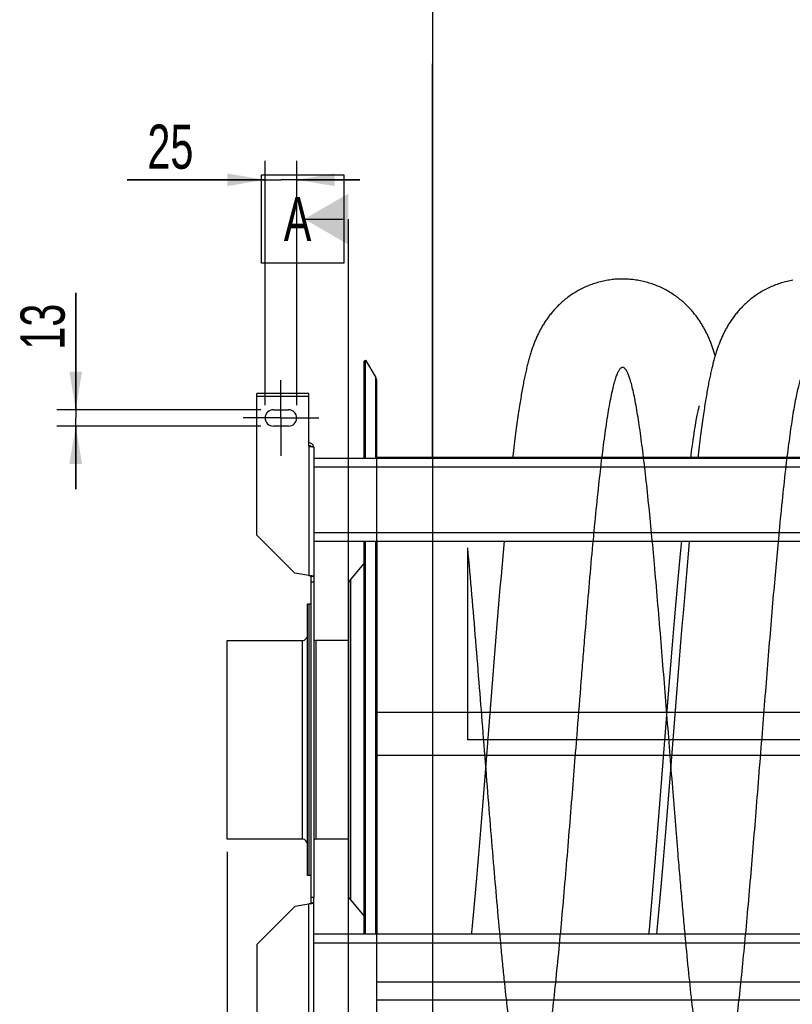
# Model space of a CAD drawing. Extents: x 0 to 420, y -49 to 297.
# Tile 5 of 20: x 120 to 181, y 73 to 151. Entities that reach past the tile are written whole.
import ezdxf

# ---------------------------------------------------------------- set-up
doc = ezdxf.new("R2010")
doc.units = 0
doc.header["$LTSCALE"] = 23.1
doc.linetypes.add('CENTER', pattern=[0.6, 0.375, -0.075, 0.075, -0.075])
doc.layers.get('0').update_dxf_attribs({"linetype": 'CONTINUOUS'})
for name, color, linetype in [('110528_DXF_CONTINUOUS_LINE', 7, 'CONTINUOUS'), ('110528_DXF_DIMENSION', 7, 'CONTINUOUS'), ('110534_DXF_AXIS', 7, 'CONTINUOUS'), ('110534_DXF_CONTINUOUS_LINE', 7, 'CONTINUOUS'), ('110592_DXF_CONTINUOUS_LINE', 7, 'CONTINUOUS'), ('110652_DXF_CONTINUOUS_LINE', 7, 'CONTINUOUS'), ('110802_DXF_CONTINUOUS_LINE', 7, 'CONTINUOUS'), ('112850_DXF_CONTINUOUS_LINE', 7, 'CONTINUOUS'), ('ASE_85_125-10_DXF_DIMENSIO', 7, 'CONTINUOUS'), ('HOSE_125_10_DXF_CONTINUOUS', 7, 'CONTINUOUS')]:
    doc.layers.add(name, color=color, linetype=linetype)
doc.styles.get("Standard").update_dxf_attribs({"font": 'txt', "width": 0.7})
doc.dimstyles.new('DIMSTYLE_1', dxfattribs={"dimtxt": 3.5, "dimasz": 3, "dimexe": 1.5, "dimexo": 1, "dimgap": 0.875, "dimtad": 1, "dimdec": 3, "dimlfac": 10, "dimtxsty": 'STANDARD', "dimblk": '_ARROW_FILLED', "dimblk1": '_ARROW_FILLED', "dimblk2": '_ARROW_FILLED', "dimcen": 0.09, "dimazin": 3, "dimtp": 1.2, "dimtm": 1.2, "dimtfac": 1, "dimtdec": 3, "dimtofl": 0, "dimtmove": 0, "dimatfit": 3, "dimtolj": 1})
doc.dimstyles.new('DIMSTYLE_3', dxfattribs={"dimtxt": 3.5, "dimasz": 3, "dimexe": 1.5, "dimexo": 1, "dimgap": 0.875, "dimtad": 1, "dimdec": 3, "dimlfac": 10, "dimtxsty": 'STANDARD', "dimblk": '_ARROW_FILLED', "dimblk1": '_ARROW_FILLED', "dimblk2": '_ARROW_FILLED', "dimcen": 0.09, "dimazin": 3, "dimtp": 0.2, "dimtm": 0.2, "dimtfac": 1, "dimtdec": 3, "dimtofl": 0, "dimtmove": 0, "dimatfit": 3, "dimtolj": 1})

# ---------------------------------------------------------------- blocks, each defined once
blk = doc.blocks.new('_ARROW_FILLED')
at = {"color": 0, "linetype": 'BYBLOCK'}
blk.add_solid([(0, 0), (-1, 0.167), (-1, -0.167)], dxfattribs=at)
blk = doc.blocks.new('*D1')
at = {"layer": 'ASE_85_125-10_DXF_DIMENSIO', "color": 2, "linetype": 'CONTINUOUS'}
for p, q in [((136.554, 85.126), (136.554, 23.82)), ((241.904, 79.943), (241.904, 23.82)), ((136.554, 25.32), (189.229, 25.32)), ((241.904, 25.32), (189.229, 25.32))]:
    blk.add_line(p, q, dxfattribs=at)
at = {"layer": 'ASE_85_125-10_DXF_DIMENSIO', "color": 2, "linetype": 'CONTINUOUS', "xscale": 3, "yscale": 3, "zscale": 3, "rotation": 180}
blk.add_blockref('_ARROW_FILLED', (136.554, 25.32), dxfattribs=at)
at = {"layer": 'ASE_85_125-10_DXF_DIMENSIO', "color": 2, "linetype": 'CONTINUOUS', "xscale": 3, "yscale": 3, "zscale": 3}
blk.add_blockref('_ARROW_FILLED', (241.904, 25.32), dxfattribs=at)
at = {"layer": 'ASE_85_125-10_DXF_DIMENSIO', "color": 2, "linetype": 'CONTINUOUS', "insert": (189.229, 29.695), "char_height": 3.5, "width": 21.375, "attachment_point": 2}
blk.add_mtext('1053,5', dxfattribs=at)
blk = doc.blocks.new('*D6')
at = {"layer": 'ASE_85_125-10_DXF_DIMENSIO', "color": 2, "linetype": 'CONTINUOUS'}
for p, q in [((139.554, 120.501), (139.554, 139.862)), ((142.054, 120.501), (142.054, 139.862)), ((139.554, 138.362), (128.623, 138.362)), ((128.623, 138.362), (140.804, 138.362)), ((147.054, 138.362), (140.804, 138.362)), ((142.054, 138.362), (147.054, 138.362))]:
    blk.add_line(p, q, dxfattribs=at)
at = {"layer": 'ASE_85_125-10_DXF_DIMENSIO', "color": 2, "linetype": 'CONTINUOUS', "xscale": 3, "yscale": 3, "zscale": 3}
blk.add_blockref('_ARROW_FILLED', (139.554, 138.362), dxfattribs=at)
at = {"layer": 'ASE_85_125-10_DXF_DIMENSIO', "color": 2, "linetype": 'CONTINUOUS', "xscale": 3, "yscale": 3, "zscale": 3, "rotation": 180}
blk.add_blockref('_ARROW_FILLED', (142.054, 138.362), dxfattribs=at)
at = {"layer": 'ASE_85_125-10_DXF_DIMENSIO', "color": 2, "linetype": 'CONTINUOUS', "insert": (133.873, 142.737), "char_height": 3.5, "width": 7.875, "attachment_point": 3}
blk.add_mtext('25', dxfattribs=at)
blk = doc.blocks.new('*D7')
at = {"layer": 'ASE_85_125-10_DXF_DIMENSIO', "color": 2, "linetype": 'CONTINUOUS'}
for p, q in [((124.554, 120.151), (124.554, 129.406)), ((124.554, 129.406), (124.554, 119.501)), ((139.204, 120.151), (123.054, 120.151)), ((124.554, 113.851), (124.554, 119.501)), ((139.204, 118.851), (123.054, 118.851)), ((124.554, 118.851), (124.554, 113.851))]:
    blk.add_line(p, q, dxfattribs=at)
at = {"layer": 'ASE_85_125-10_DXF_DIMENSIO', "color": 2, "linetype": 'CONTINUOUS', "xscale": 3, "yscale": 3, "zscale": 3}
for p, rotation in [((124.554, 120.151), 270), ((124.554, 118.851), 90)]:
    blk.add_blockref('_ARROW_FILLED', p, dxfattribs=dict(at, rotation=rotation))
at = {"layer": 'ASE_85_125-10_DXF_DIMENSIO', "color": 2, "linetype": 'CONTINUOUS', "insert": (120.179, 124.906), "char_height": 3.5, "width": 6.75, "attachment_point": 1, "rotation": 90}
blk.add_mtext('13', dxfattribs=at)

msp = doc.modelspace()

# ---------------------------------------------------------------- linework, layer by layer
at = {"layer": '110528_DXF_CONTINUOUS_LINE', "color": 7, "linetype": 'CONTINUOUS'}
for p, q in [((147.38532, 124.00101), (147.51523, 124.07601)), ((147.51523, 116.3232), (147.51523, 124.07601)), ((147.51523, 124.07601), (148.31426, 122.69204)), ((148.40135, 116.3232), (148.40135, 122.36704)), ((147.51523, 78.60101), (147.51523, 109.73186)), ((148.40135, 109.73186), (148.40135, 78.60101))]:
    msp.add_line(p, q, dxfattribs=at)
at = {"layer": '110528_DXF_CONTINUOUS_LINE', "color": 3, "linetype": 'CONTINUOUS'}
for p, q in [((147.38532, 116.3232), (147.38532, 124.00101)), ((147.38532, 78.60101), (147.38532, 109.73186)), ((146.30567, 106.68225), (147.38532, 107.96893)), ((146.1536, 106.26443), (146.1536, 81.7376)), ((146.30567, 81.31978), (147.38532, 80.0331))]:
    msp.add_line(p, q, dxfattribs=at)
at = {"layer": '110528_DXF_CONTINUOUS_LINE', "color": 9, "linetype": 'CONTINUOUS'}
for p, q in [((148.31426, 116.3232), (148.31426, 122.69204)), ((147.38532, 120.48944), (147.51523, 120.55566)), ((148.31426, 78.60101), (148.31426, 109.73186)), ((146.30567, 106.68225), (146.30567, 81.31978))]:
    msp.add_line(p, q, dxfattribs=at)
at = {"layer": '110528_DXF_CONTINUOUS_LINE', "color": 7, "linetype": 'CONTINUOUS'}
msp.add_arc((147.75135, 122.36704), 0.65, 0, 30, dxfattribs=at)
at = {"layer": '110528_DXF_CONTINUOUS_LINE', "color": 3, "linetype": 'CONTINUOUS'}
for centre, start, end in [((146.8036, 106.26443), 140, 180), ((146.8036, 81.7376), 180, 220)]:
    msp.add_arc(centre, 0.65, start, end, dxfattribs=at)
at = {"layer": '110528_DXF_DIMENSION', "color": 2, "linetype": 'CONTINUOUS'}
for p, q in [((139.2786, 131.75044), (139.2786, 138.75044)), ((139.2786, 138.75044), (145.7786, 138.75044)), ((145.7786, 138.75044), (145.7786, 131.75044)), ((142.6536, 135.25044), (145.7786, 135.25044)), ((146.1536, 52.75159), (146.1536, 135.25044)), ((145.7786, 131.75044), (139.2786, 131.75044))]:
    msp.add_line(p, q, dxfattribs=at)
msp.add_solid([(146.1536, 137.27116), (146.1536, 133.22971), (142.6536, 135.25044)], dxfattribs=at)
at = {"layer": '110534_DXF_AXIS', "color": 7, "linetype": 'CENTER'}
for q in [(140.8036, 122.50102), (137.80359, 119.50101), (140.8036, 116.501), (143.80361, 119.50101)]:
    msp.add_line((140.8036, 119.50101), q, dxfattribs=at)
at = {"layer": '110534_DXF_CONTINUOUS_LINE', "color": 3, "linetype": 'CONTINUOUS'}
for p, q in [((138.9036, 110.20632), (138.9036, 121.42768)), ((143.0036, 121.42767), (138.9036, 121.42767)), ((143.0036, 117.25327), (143.0036, 121.42768)), ((140.2036, 120.15101), (141.4036, 120.15101)), ((141.4036, 118.85101), (140.2036, 118.85101)), ((143.4036, 117.19306), (143.4036, 81.50101)), ((138.9036, 110.20632), (141.9036, 107.20632)), ((143.0036, 107.01236), (141.9036, 107.20632)), ((143.4036, 70.80897), (143.4036, 81.50101)), ((138.9036, 77.79571), (141.9036, 80.79571)), ((143.0036, 80.98967), (141.9036, 80.79571)), ((138.9036, 77.79571), (138.9036, 66.57435))]:
    msp.add_line(p, q, dxfattribs=at)
at = {"layer": '110534_DXF_CONTINUOUS_LINE', "color": 9, "linetype": 'CONTINUOUS'}
for p, q in [((138.9036, 121.22767), (143.0036, 121.22767)), ((143.0036, 117.25327), (143.0036, 107.01236)), ((143.0036, 70.74876), (143.0036, 80.98967))]:
    msp.add_line(p, q, dxfattribs=at)
at = {"layer": '110534_DXF_CONTINUOUS_LINE', "color": 7, "linetype": 'CONTINUOUS'}
for p, q in [((143.2036, 81.50101), (143.2036, 106.93934)), ((143.4036, 106.93934), (143.2036, 106.93934)), ((143.4036, 106.50101), (143.2036, 106.50101)), ((143.2036, 81.06269), (143.2036, 81.50101)), ((143.4036, 81.50101), (143.2036, 81.50101)), ((143.4036, 81.06269), (143.2036, 81.06269))]:
    msp.add_line(p, q, dxfattribs=at)
at = {"layer": '110534_DXF_CONTINUOUS_LINE', "color": 3, "linetype": 'CONTINUOUS'}
for centre, radius, start, end in [((140.2036, 119.50101), 0.65, 90, 270), ((141.4036, 119.50101), 0.65, 270, 90), ((143.01215, 117.13568), 0.39145, 9.3446493, 10.1091505)]:
    msp.add_arc(centre, radius, start, end, dxfattribs=at)
for points, knots in [([(143.39752, 117.20439), (143.38948, 117.24953), (143.35699, 117.33786), (143.26576, 117.44507), (143.14315, 117.51509), (143.04989, 117.53126), (143.0036, 117.53126)], [0, 0, 0, 0, 0.24875061, 0.49833507, 0.74886161, 1, 1, 1, 1]), ([(143.0036, 117.25327), (143.05464, 117.24838), (143.12879, 117.24129), (143.223, 117.23119), (143.28303, 117.22381), (143.33179, 117.21682), (143.36952, 117.20926), (143.39079, 117.20368), (143.4036, 117.19665), (143.4036, 117.19306)], [0, 0, 0, 0, 0.37771184, 0.54853637, 0.69852876, 0.82207755, 0.91471109, 0.97358369, 1, 1, 1, 1]), ([(143.4036, 106.93934), (143.4036, 106.94331), (143.39169, 106.95206), (143.3694, 106.95896), (143.33199, 106.96814), (143.26021, 106.98058), (143.14899, 106.9955), (143.05464, 107.00643), (143.0036, 107.01236)], [0, 0, 0, 0, 0.0290834, 0.08885385, 0.18164624, 0.30490852, 0.62429132, 1, 1, 1, 1]), ([(143.4036, 81.06269), (143.4036, 81.05872), (143.39169, 81.04997), (143.3694, 81.04307), (143.33199, 81.03389), (143.26021, 81.02145), (143.14899, 81.00653), (143.05464, 80.9956), (143.0036, 80.98967)], [0, 0, 0, 0, 0.0290834, 0.08885385, 0.18164624, 0.30490852, 0.62429132, 1, 1, 1, 1])]:
    msp.add_open_spline(points, degree=3, knots=knots, dxfattribs=at)
at = {"layer": '110534_DXF_CONTINUOUS_LINE', "color": 7, "linetype": 'CONTINUOUS'}
for points, knots in [([(143.0036, 117.33349), (143.03778, 117.33349), (143.10717, 117.31562), (143.15842, 117.26543), (143.17585, 117.23622)], [0, 0, 0, 0, 0.50119096, 1, 1, 1, 1]), ([(143.2036, 106.93934), (143.2036, 106.94726), (143.18059, 106.96434), (143.13958, 106.978), (143.07628, 106.99571), (143.02915, 107.00642), (143.0036, 107.01236)], [0, 0, 0, 0, 0.1095964, 0.32647794, 0.63723776, 1, 1, 1, 1]), ([(143.2036, 81.06269), (143.2036, 81.05477), (143.18059, 81.03769), (143.13958, 81.02403), (143.07628, 81.00632), (143.02915, 80.99561), (143.0036, 80.98967)], [0, 0, 0, 0, 0.1095964, 0.32647794, 0.63723776, 1, 1, 1, 1])]:
    msp.add_open_spline(points, degree=3, knots=knots, dxfattribs=at)
at = {"layer": '110592_DXF_CONTINUOUS_LINE', "color": 7, "linetype": 'CONTINUOUS'}
for p, q in [((159.15772, 116.36601), (148.40135, 116.36601)), ((173.82439, 116.36601), (173.26101, 116.36601))]:
    msp.add_line(p, q, dxfattribs=at)
at = {"layer": '110652_DXF_CONTINUOUS_LINE', "color": 9, "linetype": 'CONTINUOUS'}
for p, q in [((148.40135, 71.50101), (148.40135, 96.1832)), ((148.40135, 96.1832), (210.70135, 96.1832)), ((148.40135, 74.83009), (210.70135, 74.83009))]:
    msp.add_line(p, q, dxfattribs=at)
at = {"layer": '110652_DXF_CONTINUOUS_LINE', "color": 3, "linetype": 'CONTINUOUS'}
for p, q in [((148.40135, 96.1832), (157.34902, 96.1832)), ((171.39303, 96.1832), (172.0157, 96.1832))]:
    msp.add_line(p, q, dxfattribs=at)
at = {"layer": '110802_DXF_CONTINUOUS_LINE', "color": 7, "linetype": 'CONTINUOUS'}
for p, q in [((143.4036, 116.3232), (235.6036, 116.3232)), ((143.4036, 109.73287), (235.6036, 109.73287)), ((143.4036, 109.73186), (235.6036, 109.73186)), ((235.6036, 78.60101), (143.4036, 78.60101))]:
    msp.add_line(p, q, dxfattribs=at)
at = {"layer": '110802_DXF_CONTINUOUS_LINE', "color": 9, "linetype": 'CONTINUOUS'}
for p, q in [((143.4036, 115.62332), (235.6036, 115.62332)), ((143.4036, 110.43299), (235.6036, 110.43299)), ((235.6036, 77.90101), (143.4036, 77.90101))]:
    msp.add_line(p, q, dxfattribs=at)
at = {"layer": '112850_DXF_CONTINUOUS_LINE', "color": 7, "linetype": 'CONTINUOUS'}
for p, q in [((142.9036, 83.25101), (142.9036, 104.75101)), ((143.0536, 104.75101), (142.9036, 104.75101)), ((143.2036, 104.75101), (143.0536, 104.75101)), ((143.0536, 83.25104), (143.0536, 104.75099)), ((143.0536, 83.25104), (143.0536, 104.75099)), ((136.5536, 86.12601), (136.5536, 101.87601)), ((136.5536, 101.87601), (142.5036, 101.87601)), ((146.1536, 101.87601), (143.6036, 101.87601)), ((142.5036, 86.12601), (136.5536, 86.12601)), ((146.1536, 86.12601), (143.6036, 86.12601)), ((143.0536, 83.25101), (142.9036, 83.25101)), ((143.2036, 83.25101), (143.0536, 83.25101))]:
    msp.add_line(p, q, dxfattribs=at)
at = {"layer": '112850_DXF_CONTINUOUS_LINE', "color": 9, "linetype": 'CONTINUOUS'}
for p, q in [((142.5036, 86.12601), (142.5036, 101.87601)), ((143.6036, 86.12601), (143.6036, 101.87601))]:
    msp.add_line(p, q, dxfattribs=at)
at = {"layer": '112850_DXF_CONTINUOUS_LINE', "color": 7, "linetype": 'CONTINUOUS'}
for centre, start, end in [((142.5036, 102.27601), 270, 360), ((143.6036, 102.27601), 240, 270), ((142.5036, 85.72601), 0, 90), ((143.6036, 85.72601), 90, 120)]:
    msp.add_arc(centre, 0.4, start, end, dxfattribs=at)
at = {"layer": 'HOSE_125_10_DXF_CONTINUOUS', "color": 4, "linetype": 'CONTINUOUS'}
for p, q in [((152.80135, 187.49508), (152.80135, -48.86653)), ((152.80135, 116.36601), (152.80135, 147.55473))]:
    msp.add_line(p, q, dxfattribs=at)
at = {"layer": 'HOSE_125_10_DXF_CONTINUOUS', "color": 7, "linetype": 'CONTINUOUS'}
for p, q in [((173.86064, 120.10383), (173.87737, 120.17625)), ((173.87737, 120.17625), (173.8925, 120.2396)), ((173.8925, 120.2396), (173.906, 120.29424)), ((173.906, 120.29424), (173.91781, 120.34045)), ((173.9463, 120.44396), (173.94824, 120.45037)), ((173.69777, 119.29132), (173.72623, 119.44595)), ((173.72623, 119.44595), (173.75284, 119.58599)), ((173.75284, 119.58599), (173.77765, 119.71244)), ((173.77765, 119.71244), (173.80081, 119.82669)), ((173.80081, 119.82669), (173.82235, 119.92957)), ((173.82235, 119.92957), (173.84229, 120.02177)), ((173.84229, 120.02177), (173.86064, 120.10383)), ((173.56722, 118.5214), (173.60214, 118.73673)), ((173.60214, 118.73673), (173.63559, 118.93664)), ((173.63559, 118.93664), (173.66751, 119.12152)), ((173.66751, 119.12152), (173.69777, 119.29132)), ((173.41281, 117.49246), (173.45362, 117.77626)), ((173.45362, 117.77626), (173.49295, 118.04181)), ((173.49295, 118.04181), (173.53082, 118.28996)), ((173.53082, 118.28996), (173.56722, 118.5214)), ((173.3267, 116.86697), (173.37048, 117.18946)), ((173.37048, 117.18946), (173.41281, 117.49246)), ((173.25551, 116.3232), (173.28165, 116.52572)), ((173.28165, 116.52572), (173.3267, 116.86697)), ((173.11081, 109.33014), (173.05583, 108.72373)), ((173.14765, 109.73186), (173.11081, 109.33014)), ((158.40026, 108.84664), (158.31781, 107.92508)), ((172.36994, 107.87915), (172.42121, 108.43972)), ((172.42121, 108.43972), (172.47232, 108.99112)), ((173.05583, 108.72373), (173.00099, 108.11103)), ((158.31781, 107.92508), (158.23556, 106.98944)), ((172.31847, 107.30937), (172.36994, 107.87915)), ((173.00099, 108.11103), (172.91893, 107.18067)), ((158.23556, 106.98944), (158.1536, 106.04183)), ((172.26684, 106.73086), (172.31847, 107.30937)), ((172.91893, 107.18067), (172.83708, 106.23749)), ((172.16318, 105.54954), (172.21508, 106.14405)), ((172.21508, 106.14405), (172.26684, 106.73086)), ((172.83708, 106.23749), (172.75545, 105.28261)), ((158.1536, 106.04183), (158.07195, 105.08401)), ((172.1112, 104.94803), (172.16318, 105.54954)), ((158.07195, 105.08401), (157.99059, 104.11687)), ((172.05916, 104.33999), (172.1112, 104.94803)), ((172.75545, 105.28261), (172.67403, 104.31732)), ((157.99059, 104.11687), (157.88242, 102.81359)), ((171.981, 103.41658), (172.05916, 104.33999)), ((172.67403, 104.31732), (172.56579, 103.01601)), ((171.90271, 102.48029), (171.981, 103.41658)), ((172.56579, 103.01601), (172.43092, 101.36963)), ((157.88242, 102.81359), (157.74756, 101.16428)), ((171.82426, 101.53186), (171.90271, 102.48029)), ((171.74565, 100.57219), (171.82426, 101.53186)), ((157.74756, 101.16428), (157.58617, 99.16222)), ((172.43092, 101.36963), (172.26957, 99.37093)), ((171.66688, 99.60239), (171.74565, 100.57219)), ((157.58617, 99.16222), (157.0514, 92.4246)), ((171.58796, 98.62365), (171.66688, 99.60239)), ((172.26957, 99.37093), (171.70861, 92.30702)), ((171.4825, 97.30682), (171.58796, 98.62365)), ((171.35034, 95.6456), (171.4825, 97.30682)), ((170.97841, 90.95027), (171.35034, 95.6456)), ((157.0514, 92.4246), (156.97165, 91.42085)), ((171.70861, 92.30702), (171.60242, 90.9715)), ((156.97165, 91.42085), (156.86554, 90.09116)), ((170.89842, 89.9447), (170.97841, 90.95027)), ((171.60242, 90.9715), (171.54945, 90.30761)), ((156.86554, 90.09116), (156.75968, 88.77375)), ((170.81833, 88.94196), (170.89842, 89.9447)), ((171.54945, 90.30761), (171.44371, 88.98912)), ((170.65782, 86.94935), (170.81833, 88.94196)), ((171.44371, 88.98912), (171.3645, 88.00945)), ((156.75968, 88.77375), (156.68043, 87.79536)), ((156.68043, 87.79536), (156.60133, 86.82651)), ((171.3645, 88.00945), (171.28537, 87.03869)), ((156.60133, 86.82651), (156.52237, 85.86834)), ((170.52361, 85.30643), (170.65782, 86.94935)), ((171.28537, 87.03869), (171.20639, 86.07808)), ((156.52237, 85.86834), (156.44357, 84.92193)), ((171.20639, 86.07808), (171.12754, 85.1289)), ((170.41589, 84.00668), (170.52361, 85.30643)), ((171.12754, 85.1289), (171.04886, 84.19247)), ((156.44357, 84.92193), (156.36491, 83.98839)), ((156.36491, 83.98839), (156.31255, 83.37366)), ((170.30781, 82.72259), (170.41589, 84.00668)), ((170.9965, 83.57599), (170.94424, 82.96624)), ((171.04886, 84.19247), (170.9965, 83.57599)), ((156.26026, 82.76547), (156.20805, 82.16422)), ((156.31255, 83.37366), (156.26026, 82.76547)), ((170.22649, 81.77138), (170.30781, 82.72259)), ((170.94424, 82.96624), (170.8921, 82.36371)), ((156.20805, 82.16422), (156.15595, 81.57042)), ((170.8921, 82.36371), (170.84008, 81.7688)), ((156.15595, 81.57042), (156.10398, 80.9847)), ((170.14495, 80.83153), (170.22649, 81.77138)), ((170.7882, 81.18184), (170.73646, 80.60309)), ((170.84008, 81.7688), (170.7882, 81.18184)), ((156.05216, 80.4075), (156.00052, 79.83933)), ((156.10398, 80.9847), (156.05216, 80.4075)), ((170.06316, 79.90407), (170.14495, 80.83153)), ((170.73646, 80.60309), (170.68482, 80.03256)), ((156.00052, 79.83933), (155.94907, 79.28037)), ((169.98111, 78.99002), (170.06316, 79.90407)), ((170.68482, 80.03256), (170.6333, 79.47042)), ((169.94569, 78.60101), (169.98111, 78.99002)), ((170.58188, 78.91678), (170.55221, 78.60101)), ((170.6333, 79.47042), (170.58188, 78.91678))]:
    msp.add_line(p, q, dxfattribs=at)
at = {"layer": 'HOSE_125_10_DXF_CONTINUOUS', "color": 9, "linetype": 'CONTINUOUS'}
for p, q in [((148.40135, 71.50101), (148.40135, 116.36601)), ((230.40135, 116.36601), (148.40135, 116.36601)), ((155.60135, 94.00101), (155.60135, 109.20024)), ((148.40135, 96.1832), (210.70135, 96.1832)), ((217.20135, 94.00101), (155.60135, 94.00101)), ((148.40135, 92.78157), (230.40135, 92.78157)), ((148.40135, 74.83009), (210.70135, 74.83009)), ((148.40135, 73.39485), (230.40135, 73.39485))]:
    msp.add_line(p, q, dxfattribs=at)
at = {"layer": 'HOSE_125_10_DXF_CONTINUOUS', "color": 7, "linetype": 'CONTINUOUS'}
for points in [[(167.86498, 130.50093), (167.76176, 130.50018), (167.64209, 130.49747), (167.52247, 130.49276), (167.40295, 130.48605), (167.28355, 130.47736), (167.16433, 130.46668), (167.04533, 130.45402), (166.92657, 130.43938), (166.80812, 130.42277), (166.69, 130.40421), (166.57224, 130.38369), (166.45489, 130.36122), (166.338, 130.33683), (166.22159, 130.31051), (166.10572, 130.28229), (165.99042, 130.25218), (165.87571, 130.22019), (165.76166, 130.18634), (165.64829, 130.15065), (165.53563, 130.11314), (165.42375, 130.07382), (165.31265, 130.03273), (165.20239, 129.98988), (165.09305, 129.94531), (164.98464, 129.89905), (164.8772, 129.85112), (164.77082, 129.80158), (164.66551, 129.75046), (164.56129, 129.69777), (164.45827, 129.64359), (164.35643, 129.58794), (164.25582, 129.53086), (164.15651, 129.47242), (164.05853, 129.41267), (163.96188, 129.35162), (163.86666, 129.28938), (163.77288, 129.22599), (163.68055, 129.16148), (163.58974, 129.09594), (163.50046, 129.02942), (163.4127, 128.96195), (163.32653, 128.89364), (163.24195, 128.82451), (163.15895, 128.75462), (163.07759, 128.68407), (162.99787, 128.61288), (162.91977, 128.54112), (162.84333, 128.46887), (162.76857, 128.39619), (162.69543, 128.3231), (162.62395, 128.24969), (162.55411, 128.176), (162.48589, 128.10207), (162.41922, 128.02788), (162.35409, 127.95348), (162.29046, 127.8789), (162.22831, 127.80413), (162.16757, 127.72918), (162.10825, 127.65409), (162.05039, 127.57898), (161.99395, 127.50386), (161.93891, 127.42877), (161.88534, 127.35387), (161.83325, 127.27923), (161.78257, 127.20484), (161.73331, 127.13077), (161.68548, 127.05715), (161.639, 126.98388), (161.59367, 126.91077), (161.54949, 126.83782), (161.50641, 126.76505), (161.46426, 126.6922), (161.42301, 126.61924), (161.38264, 126.5462), (161.34302, 126.47286), (161.3041, 126.39915), (161.2659, 126.32513), (161.22835, 126.25068), (161.19139, 126.1757), (161.15505, 126.10027), (161.11938, 126.02451), (161.08438, 125.9484), (161.05, 125.87194), (161.01633, 125.79527), (160.98334, 125.71843), (160.951, 125.64134), (160.91929, 125.564), (160.88821, 125.48648), (160.85771, 125.40865), (160.82765, 125.3302), (160.79802, 125.25109), (160.7688, 125.17128), (160.73986, 125.09047), (160.71117, 125.00849), (160.68275, 124.92541), (160.65457, 124.84114), (160.62658, 124.7555), (160.59881, 124.66857), (160.57137, 124.58068), (160.54425, 124.49185), (160.51743, 124.40195), (160.49092, 124.31113), (160.46474, 124.21938), (160.43884, 124.12661), (160.41321, 124.03276), (160.38782, 123.93778), (160.36267, 123.84163), (160.33774, 123.74429), (160.31303, 123.64573), (160.28851, 123.54588), (160.26418, 123.44471), (160.24002, 123.34219), (160.21602, 123.23826), (160.19215, 123.13284), (160.1684, 123.02586), (160.14477, 122.9173), (160.12124, 122.80713), (160.09783, 122.69535), (160.0745, 122.58187), (160.05123, 122.46656), (160.02802, 122.34942), (160.00485, 122.23035), (159.98167, 122.10909), (159.95846, 121.98554), (159.93524, 121.8597), (159.91196, 121.73139), (159.88863, 121.60054), (159.86525, 121.46712), (159.84178, 121.33095), (159.81823, 121.19203), (159.79458, 121.05026), (159.7708, 120.90533), (159.74687, 120.75717), (159.72281, 120.60573), (159.69856, 120.45073), (159.67414, 120.2921), (159.64953, 120.12976), (159.6247, 119.96343), (159.59965, 119.79302), (159.57438, 119.61845), (159.54884, 119.43938), (159.52303, 119.25563), (159.49695, 119.06718), (159.4706, 118.87397), (159.44399, 118.67586), (159.4171, 118.4728), (159.38995, 118.26482), (159.36253, 118.05182), (159.33486, 117.83374), (159.30696, 117.61076), (159.27883, 117.38278), (159.25046, 117.14974), (159.22189, 116.91193), (159.1931, 116.66907), (159.15278, 116.3232)], [(175.19815, 124.44933), (175.17557, 124.52433), (175.15019, 124.60688), (175.12446, 124.6888), (175.09836, 124.77014), (175.07189, 124.85086), (175.04503, 124.93101), (175.01777, 125.01061), (174.99008, 125.08972), (174.96195, 125.16831), (174.93336, 125.24646), (174.90424, 125.32432), (174.87456, 125.40192), (174.84431, 125.47928), (174.8134, 125.55654), (174.78181, 125.63374), (174.74951, 125.71088), (174.71648, 125.78801), (174.68264, 125.86519), (174.64801, 125.94239), (174.61262, 126.01944), (174.57645, 126.09638), (174.53947, 126.17321), (174.50181, 126.24966), (174.46343, 126.32576), (174.42431, 126.40151), (174.38461, 126.47662), (174.34437, 126.55102), (174.30352, 126.62482), (174.26205, 126.69804), (174.22006, 126.77051), (174.17742, 126.84243), (174.13382, 126.91433), (174.08925, 126.98617), (174.04367, 127.05799), (173.99665, 127.13038), (173.94803, 127.20351), (173.89789, 127.27715), (173.84615, 127.35136), (173.79266, 127.42622), (173.73748, 127.50158), (173.68081, 127.57706), (173.62264, 127.65262), (173.56293, 127.72824), (173.50187, 127.80362), (173.43954, 127.87862), (173.37583, 127.95332), (173.31068, 128.02775), (173.24409, 128.10186), (173.17603, 128.17564), (173.10636, 128.24917), (173.03504, 128.32245), (172.96207, 128.39539), (172.88747, 128.46794), (172.8112, 128.54007), (172.73326, 128.61173), (172.65369, 128.68281), (172.57249, 128.75328), (172.48964, 128.82309), (172.40521, 128.89215), (172.31917, 128.96041), (172.23154, 129.02784), (172.14238, 129.09432), (172.05168, 129.15984), (171.95945, 129.22434), (171.86577, 129.28772), (171.77064, 129.34997), (171.67408, 129.41102), (171.57616, 129.4708), (171.4769, 129.52927), (171.37632, 129.5864), (171.27449, 129.6421), (171.17145, 129.69635), (171.06721, 129.74911), (170.96185, 129.80031), (170.85542, 129.84993), (170.74792, 129.89794), (170.63945, 129.94428), (170.53003, 129.98892), (170.41968, 130.03185), (170.3085, 130.07302), (170.19653, 130.11241), (170.08377, 130.14999), (169.97031, 130.18575), (169.85619, 130.21965), (169.74142, 130.25169), (169.62607, 130.28185), (169.51015, 130.31011), (169.39371, 130.33646), (169.27679, 130.36089), (169.15943, 130.38339), (169.04165, 130.40394), (168.92351, 130.42254), (168.80504, 130.43917), (168.68627, 130.45384), (168.56724, 130.46653), (168.448, 130.47724), (168.32858, 130.48596), (168.20901, 130.49269), (168.08935, 130.49742), (167.96962, 130.50017), (167.86498, 130.50093)], [(181.3579, 130.40433), (181.24028, 130.38386), (181.12306, 130.36145), (181.00629, 130.33711), (180.88999, 130.31085), (180.77422, 130.28269), (180.65901, 130.25264), (180.54439, 130.22071), (180.43042, 130.18693), (180.31713, 130.15131), (180.20454, 130.11386), (180.09274, 130.07462), (179.98173, 130.03361), (179.87156, 129.99084), (179.76229, 129.94636), (179.65395, 129.90019), (179.54657, 129.85234), (179.44023, 129.80288), (179.33495, 129.75182), (179.23074, 129.6992), (179.1277, 129.64508), (179.02584, 129.58948), (178.92518, 129.53243), (178.82582, 129.47403), (178.72776, 129.41429), (178.63103, 129.35325), (178.53574, 129.29102), (178.4419, 129.22764), (178.34951, 129.16315), (178.25867, 129.09765), (178.16939, 129.03119), (178.08165, 128.9638), (177.99553, 128.89558), (177.91101, 128.82657), (177.82809, 128.75681), (177.74681, 128.68638), (177.66717, 128.61535), (177.58915, 128.54373), (177.51278, 128.47162), (177.43807, 128.39907), (177.36497, 128.32611), (177.29351, 128.2528), (177.22365, 128.17917), (177.15538, 128.10528), (177.0887, 128.03116), (177.02358, 127.95686), (176.95999, 127.8824), (176.89793, 127.80784), (176.83738, 127.73321), (176.7783, 127.65854), (176.72067, 127.58385), (176.66447, 127.50917), (176.60966, 127.43453), (176.55621, 127.35993), (176.5041, 127.2854), (176.45329, 127.21097), (176.40377, 127.13665), (176.35551, 127.06248), (176.30847, 126.98846), (176.26264, 126.91461), (176.218, 126.84098), (176.1745, 126.76755), (176.13206, 126.69423), (176.09066, 126.62104), (176.05026, 126.54798), (176.01077, 126.47492), (175.97217, 126.40186), (175.93444, 126.32882), (175.8975, 126.25567), (175.86133, 126.18241), (175.8259, 126.10904), (175.79116, 126.03544), (175.75708, 125.96162), (175.72364, 125.88754), (175.69076, 125.81306), (175.65841, 125.73814), (175.6266, 125.66278), (175.59525, 125.58681), (175.56433, 125.51021), (175.53384, 125.43295), (175.50373, 125.35493), (175.47397, 125.27605), (175.44457, 125.19632), (175.41554, 125.1158), (175.38684, 125.0344), (175.35848, 124.95211), (175.3305, 124.86907), (175.30289, 124.78525), (175.27562, 124.70059), (175.24872, 124.61519), (175.22217, 124.52902), (175.19595, 124.44203), (175.17008, 124.35426), (175.14452, 124.26568), (175.11926, 124.17624), (175.0943, 124.08594), (175.06962, 123.99473), (175.0452, 123.90259), (175.02104, 123.80954), (174.99714, 123.71557), (174.97348, 123.62063), (174.95004, 123.52469), (174.92683, 123.4278), (174.90382, 123.32986), (174.88094, 123.23062), (174.85819, 123.13001), (174.83556, 123.02805), (174.81302, 122.92455), (174.79054, 122.81946), (174.76813, 122.71277), (174.74577, 122.60435), (174.72345, 122.49419), (174.70116, 122.38222), (174.67886, 122.26825), (174.65655, 122.15225), (174.63422, 122.03416), (174.61185, 121.9138), (174.58941, 121.7911), (174.56693, 121.66604), (174.54437, 121.53851), (174.52174, 121.40848), (174.49904, 121.27589), (174.47624, 121.14059), (174.45334, 121.00253), (174.43034, 120.86166), (174.40722, 120.71783), (174.38397, 120.57095), (174.36059, 120.42099), (174.33708, 120.26785), (174.31344, 120.11158), (174.28966, 119.95201), (174.26568, 119.78874), (174.2415, 119.62169), (174.21712, 119.45081), (174.19249, 119.27564), (174.1676, 119.09614), (174.14246, 118.91219), (174.117, 118.72329), (174.09121, 118.52927), (174.0651, 118.33011), (174.03864, 118.12547), (174.01179, 117.91495), (173.98459, 117.69874), (173.95713, 117.47743), (173.9294, 117.2509), (173.90139, 117.01912), (173.87321, 116.78285), (173.81941, 116.3232)], [(173.91781, 120.34045), (173.92784, 120.37833), (173.93214, 120.39419), (173.93597, 120.40803), (173.9393, 120.41989), (173.94214, 120.42981), (173.94448, 120.43782), (173.9463, 120.44396)], [(158.48098, 109.73186), (158.45532, 109.4524), (158.40026, 108.84664)], [(172.47232, 108.99112), (172.52329, 109.53326), (172.54216, 109.73186)], [(155.94907, 79.28037), (155.89777, 78.73074), (155.88553, 78.60101)]]:
    msp.add_lwpolyline(points, dxfattribs=at)
at = {"layer": 'HOSE_125_10_DXF_CONTINUOUS', "color": 9, "linetype": 'CONTINUOUS'}
msp.add_open_spline([(217.20135, 74.6522), (217.07327, 75.87405), (216.81116, 78.56049), (216.43461, 82.81898), (216.03745, 87.62425), (215.64097, 92.61178), (215.30183, 96.90929), (215.02987, 100.30037), (214.81859, 102.88327), (214.60736, 105.39284), (214.39078, 107.87053), (214.16866, 110.28815), (213.9505, 112.51441), (213.74329, 114.47724), (213.54418, 116.21801), (213.3403, 117.83343), (213.15977, 119.09932), (213.01345, 120.00994), (212.90783, 120.61387), (212.80232, 121.16291), (212.6945, 121.66726), (212.58413, 122.12255), (212.47059, 122.52438), (212.35746, 122.85773), (212.24687, 123.11753), (212.1511, 123.28644), (212.07558, 123.38334), (212.02251, 123.43621), (211.96896, 123.4742), (211.91457, 123.49694), (211.85938, 123.50362), (211.80258, 123.49344), (211.74499, 123.46515), (211.68716, 123.41848), (211.62981, 123.35445), (211.54792, 123.23765), (211.44865, 123.0445), (211.33581, 122.75811), (211.22259, 122.40264), (211.10894, 121.97884), (210.99501, 121.48748), (210.87716, 120.91143), (210.75618, 120.24816), (210.5835, 119.19828), (210.39249, 117.85845), (210.18374, 116.20173), (209.98317, 114.45051), (209.77724, 112.49456), (209.56633, 110.34088), (209.35531, 108.05232), (209.05585, 104.64162), (208.69137, 100.22258), (208.25131, 94.67772), (207.88451, 90.03045), (207.57746, 86.23637), (207.3428, 83.41321), (207.10213, 80.62808), (206.866, 78.03811), (206.6417, 75.73152), (206.4259, 73.66442), (206.20486, 71.72689), (206.00967, 70.19598), (205.85162, 69.08417), (205.73715, 68.33905), (205.62279, 67.65606), (205.50588, 67.02242), (205.38614, 66.44351), (205.26296, 65.92471), (205.1402, 65.48528), (205.02023, 65.13277), (204.91705, 64.89449), (204.83583, 64.74851), (204.77867, 64.6634), (204.72139, 64.59569), (204.66369, 64.54534), (204.60507, 64.51257), (204.54358, 64.49794), (204.47951, 64.50465), (204.41527, 64.53412), (204.35252, 64.58438), (204.29044, 64.65492), (204.22858, 64.74578), (204.14022, 64.90501), (204.03299, 65.15809), (203.91071, 65.52493), (203.78792, 65.97223), (203.6647, 66.49881), (203.53713, 67.12342), (203.40618, 67.84888), (203.27217, 68.67727), (203.13799, 69.59005), (202.98079, 70.75392), (202.80395, 72.19253), (202.60332, 73.98021), (202.39738, 75.97031), (202.18643, 78.15534), (201.97538, 80.47117), (201.75801, 82.97006), (201.53489, 85.63537), (201.23963, 89.26587), (200.94791, 92.9505), (200.65502, 96.6532), (200.42626, 99.51992), (200.19752, 102.33317), (199.96291, 105.13696), (199.72229, 107.89637), (199.48615, 110.45623), (199.26184, 112.72955), (199.04612, 114.75994), (198.8252, 116.65596), (198.62989, 118.14908), (198.47164, 119.22889), (198.3572, 119.94888), (198.24289, 120.60606), (198.12605, 121.21252), (198.00644, 121.76293), (197.88339, 122.25197), (197.76082, 122.66125), (197.64105, 122.98413), (197.5376, 123.19783), (197.45593, 123.32422), (197.39867, 123.39512), (197.34108, 123.44867), (197.28267, 123.48473), (197.22302, 123.50251), (197.13558, 123.50001), (197.04895, 123.44748), (196.97261, 123.36656), (196.91052, 123.28061), (196.84876, 123.17439), (196.76081, 122.99408), (196.65374, 122.7154), (196.53123, 122.31824), (196.40828, 121.84096), (196.28495, 121.28485), (196.15733, 120.63052), (196.02633, 119.8753), (195.89226, 119.01725), (195.75804, 118.07583), (195.59471, 116.8333), (195.40647, 115.25819), (195.18927, 113.26324), (194.96632, 111.04055), (194.73794, 108.6014), (194.50943, 106.02083), (194.18647, 102.21059), (193.79371, 97.32909), (193.39848, 92.31097), (193.08019, 88.32238), (192.83264, 85.28396), (192.58516, 82.34463), (192.33162, 79.46696), (192.07178, 76.69496), (191.81625, 74.18427), (191.57336, 72.02174), (191.37549, 70.44053), (191.21154, 69.26425), (191.08761, 68.44496), (190.96381, 67.69826), (190.84019, 67.02631), (190.71672, 66.43102), (190.59355, 65.91393), (190.47077, 65.47638), (190.36256, 65.15954), (190.272, 64.94471), (190.20507, 64.80999), (190.13817, 64.69926), (190.07113, 64.61237), (190.00349, 64.54915), (189.93421, 64.50985), (189.86257, 64.4966), (189.79311, 64.51095), (189.72798, 64.54818), (189.66551, 64.60508), (189.60355, 64.68229), (189.54172, 64.77987), (189.47988, 64.89791), (189.39226, 65.09423), (189.28078, 65.40504), (189.15071, 65.85562), (189.01758, 66.40811), (188.88403, 67.0523), (188.75019, 67.78631), (188.6162, 68.60782), (188.42961, 69.86877), (188.25035, 71.2535), (188.0733, 72.75831), (187.92928, 74.06145), (187.78139, 75.47869), (187.6142, 77.16696), (187.4327, 79.0991), (187.15587, 82.19365), (186.80693, 86.35374), (186.37772, 91.71968), (186.01745, 96.29438), (185.72273, 99.97615), (185.50583, 102.63558), (185.28329, 105.28724), (185.05475, 107.90251), (184.82633, 110.38312), (184.59257, 112.76172), (184.35315, 115.00362), (184.11721, 116.99002), (183.92243, 118.43843), (183.77654, 119.41201), (183.6683, 120.08088), (183.55732, 120.70856), (183.44313, 121.29046), (183.32914, 121.8064), (183.2154, 122.25512), (183.10198, 122.63571), (182.98895, 122.94742), (182.88992, 123.16199), (182.80846, 123.29654), (182.75003, 123.37498), (182.68978, 123.43668), (182.62661, 123.48004), (182.56175, 123.50211), (182.49588, 123.50112), (182.43117, 123.4772), (182.36812, 123.43217), (182.3059, 123.36679), (182.22106, 123.24909), (182.12066, 123.0564), (182.00787, 122.77322), (181.89462, 122.42104), (181.77708, 121.98607), (181.65641, 121.46491), (181.53292, 120.85503), (181.40923, 120.16894), (181.28538, 119.40848), (181.16146, 118.57574), (180.99017, 117.32873), (180.77063, 115.5423), (180.50988, 113.15369), (180.26396, 110.67143), (180.03572, 108.20506), (179.81835, 105.73668), (179.59523, 103.09628), (179.36651, 100.3026), (179.13776, 97.44789), (178.9026, 94.47935), (178.66129, 91.42717), (178.41983, 88.40134), (178.18456, 85.51159), (177.94996, 82.71339), (177.70936, 79.96133), (177.46224, 77.29158), (177.21537, 74.81172), (176.96322, 72.49761), (176.74218, 70.68917), (176.55619, 69.3407), (176.42781, 68.48792), (176.30589, 67.7503), (176.19161, 67.12189), (176.07749, 66.55853), (175.96102, 66.05053), (175.84201, 65.60295), (175.71955, 65.22101), (175.61243, 64.95506), (175.52433, 64.78514), (175.46251, 64.68653), (175.40054, 64.60837), (175.33811, 64.55055), (175.27451, 64.51324), (175.20917, 64.49771), (175.14344, 64.50551), (175.07926, 64.53577), (175.01653, 64.5868), (174.95227, 64.6607), (174.88668, 64.75932), (174.8198, 64.88387), (174.75285, 65.03244), (174.65811, 65.27651), (174.54234, 65.64262), (174.4136, 66.1377), (174.28762, 66.70433), (174.16407, 67.33629), (174.04034, 68.04397), (173.91255, 68.85015), (173.78137, 69.75668), (173.5957, 71.15089), (173.36673, 73.07879), (173.1001, 75.59591), (172.87981, 77.87351), (172.69997, 79.83451), (172.55594, 81.45775), (172.40804, 83.17432), (172.23569, 85.22666), (172.04364, 87.57164), (171.74868, 91.24674), (171.37677, 95.96717), (170.99083, 100.80356), (170.67005, 104.66227), (170.42854, 107.45067), (170.19325, 110.02768), (169.95942, 112.43191), (169.71994, 114.70361), (169.47389, 116.80776), (169.26205, 118.40223), (169.09004, 119.54188), (168.96332, 120.30762), (168.83352, 121.01174), (168.70001, 121.64771), (168.5669, 122.19177), (168.43925, 122.62641), (168.31766, 122.95887), (168.21857, 123.17099), (168.13706, 123.30351), (168.07986, 123.37886), (168.02238, 123.43682), (167.96294, 123.47826), (167.90017, 123.50134), (167.83429, 123.50212), (167.76945, 123.47983), (167.70631, 123.43631), (167.64407, 123.37247), (167.58217, 123.28832), (167.52033, 123.18374), (167.43236, 123.00562), (167.32532, 122.72957), (167.20281, 122.33562), (167.07985, 121.86156), (166.95239, 121.29001), (166.82155, 120.61778), (166.68764, 119.84252), (166.55354, 118.98117), (166.37548, 117.7278), (166.16103, 116.02618), (165.90677, 113.75772), (165.64578, 111.18268), (165.3784, 108.32074), (165.11081, 105.26784), (164.88775, 102.60012), (164.70615, 100.37417), (164.51073, 97.94672), (164.28692, 95.12416), (164.0337, 91.921), (163.79874, 88.96922), (163.55768, 85.99293), (163.3102, 83.02719), (163.06283, 80.18619), (162.80957, 77.43577), (162.55015, 74.81971), (162.2894, 72.43404), (162.06984, 70.65022), (161.89854, 69.40537), (161.77163, 68.55431), (161.64155, 67.75993), (161.50773, 67.02893), (161.37421, 66.38774), (161.24116, 65.8384), (161.10853, 65.3827), (160.99255, 65.06383), (160.89714, 64.85845), (160.83024, 64.73848), (160.7633, 64.64241), (160.69532, 64.56941), (160.62512, 64.52004), (160.55096, 64.49715), (160.47575, 64.50462), (160.40049, 64.54243), (160.32556, 64.61062), (160.25018, 64.70991), (160.17496, 64.83935), (160.07909, 65.04312), (159.96866, 65.3415), (159.84604, 65.75082), (159.723, 66.24002), (159.59551, 66.82687), (159.46462, 67.51446), (159.27678, 68.62368), (159.04684, 70.21812), (158.78127, 72.36515), (158.56312, 74.35871), (158.38449, 76.11318), (158.18571, 78.15745), (157.94997, 80.74509), (157.6716, 83.98458), (157.39988, 87.28219), (157.11345, 90.85647), (156.82731, 94.47669), (156.53343, 98.18565), (156.24004, 101.82482), (155.93122, 105.52185), (155.71537, 107.96528), (155.60135, 109.20024)], degree=3, knots=[0, 0, 0, 0, 0.00718185, 0.01577875, 0.02499144, 0.03536848, 0.0450271, 0.05019214, 0.05525593, 0.06017679, 0.06491457, 0.06979536, 0.07436929, 0.07799119, 0.08133342, 0.08461177, 0.08750934, 0.08880796, 0.09000329, 0.0910933, 0.09207609, 0.093018, 0.09383143, 0.09451645, 0.09507439, 0.09548033, 0.09564676, 0.0957912, 0.09591678, 0.09602823, 0.0961323, 0.0962372, 0.09636102, 0.09650323, 0.09666911, 0.09686197, 0.09733572, 0.09793394, 0.09866025, 0.09951526, 0.10049838, 0.10160844, 0.10295223, 0.10443945, 0.10782815, 0.11086302, 0.11420081, 0.11813225, 0.12236031, 0.12685107, 0.13156754, 0.1423754, 0.15277175, 0.16408389, 0.16962717, 0.17502391, 0.18064455, 0.18596927, 0.19022726, 0.19419205, 0.19811878, 0.20162701, 0.20321352, 0.20468352, 0.20603388, 0.20726157, 0.20845004, 0.20948935, 0.21037821, 0.21111618, 0.21166487, 0.21189308, 0.21209193, 0.2122633, 0.21241016, 0.21253731, 0.21265213, 0.21277405, 0.21290641, 0.21305973, 0.21324083, 0.21345381, 0.21370116, 0.21430427, 0.21505698, 0.21596067, 0.21701479, 0.21821795, 0.21968703, 0.22132391, 0.2231234, 0.22508017, 0.22818941, 0.23159637, 0.23559618, 0.23988522, 0.24442905, 0.24919023, 0.2545485, 0.26006457, 0.27048367, 0.27615569, 0.28177767, 0.28729536, 0.29265581, 0.29822546, 0.30348765, 0.3076838, 0.31157943, 0.31542367, 0.31884241, 0.32038184, 0.3218034, 0.32310411, 0.32428109, 0.32541367, 0.3263964, 0.32722841, 0.32790996, 0.32840806, 0.3286122, 0.32878844, 0.32893951, 0.32906984, 0.32918627, 0.3292983, 0.3295719, 0.32974568, 0.32995054, 0.33018925, 0.33046351, 0.33112237, 0.33193181, 0.3328923, 0.33400272, 0.33526132, 0.33678919, 0.33848324, 0.34033806, 0.34234808, 0.34580926, 0.34961118, 0.35407905, 0.35886787, 0.36393241, 0.36922368, 0.38122182, 0.3925611, 0.39864975, 0.40461262, 0.4103821, 0.41589342, 0.42150017, 0.42665776, 0.43064615, 0.43422126, 0.43597295, 0.43758889, 0.43906504, 0.44039746, 0.44158271, 0.44261871, 0.44350416, 0.44423867, 0.44457403, 0.44486642, 0.44511732, 0.44532916, 0.44550609, 0.44565529, 0.44578867, 0.44592253, 0.44606072, 0.44622252, 0.44641374, 0.44663783, 0.44689685, 0.44719209, 0.44789398, 0.44882482, 0.44993263, 0.45121537, 0.45267031, 0.45429396, 0.456081, 0.46012172, 0.46245578, 0.46493862, 0.467786, 0.47078568, 0.47485625, 0.47913067, 0.4889482, 0.49926074, 0.51059938, 0.51577405, 0.52085266, 0.52619762, 0.53132975, 0.53619936, 0.54076019, 0.54530163, 0.54937946, 0.55245366, 0.55384457, 0.55513434, 0.55641452, 0.55757065, 0.5586007, 0.55950294, 0.56027626, 0.56092122, 0.56144021, 0.56165426, 0.56183967, 0.56201088, 0.56215618, 0.56228365, 0.56240499, 0.56253355, 0.56268073, 0.56285427, 0.56305894, 0.56352711, 0.56411956, 0.56483961, 0.56568838, 0.56675291, 0.56796626, 0.56932567, 0.57082812, 0.57247017, 0.57424721, 0.57818632, 0.58299145, 0.58829336, 0.59276807, 0.59747104, 0.602779, 0.60825847, 0.61385707, 0.61952072, 0.62566653, 0.63175533, 0.63726551, 0.64261549, 0.64817058, 0.65341498, 0.65828909, 0.66273898, 0.6670228, 0.66893904, 0.67069641, 0.67206404, 0.67330938, 0.67443008, 0.67542398, 0.67635575, 0.67713654, 0.67776778, 0.67802871, 0.67825452, 0.67844719, 0.67861021, 0.67874932, 0.67887367, 0.67899575, 0.67912873, 0.67928298, 0.67946532, 0.67969924, 0.67997389, 0.68029093, 0.6806513, 0.68150388, 0.68253363, 0.68364102, 0.68489667, 0.68629759, 0.68784056, 0.68966817, 0.6916521, 0.69606273, 0.70101704, 0.70644895, 0.70943919, 0.71252891, 0.71597544, 0.71951115, 0.7245688, 0.72972978, 0.74106433, 0.75224926, 0.75809244, 0.76369961, 0.76861081, 0.77321988, 0.7778206, 0.78196418, 0.78560398, 0.78722284, 0.78870169, 0.79014112, 0.79140808, 0.79249994, 0.79341479, 0.79405452, 0.79456823, 0.79477981, 0.79496296, 0.7951201, 0.79525511, 0.7953836, 0.79550494, 0.79563253, 0.79577802, 0.79594938, 0.7961515, 0.79638736, 0.79665875, 0.79731198, 0.79811539, 0.79906963, 0.80017408, 0.80153821, 0.80307273, 0.80477296, 0.80663401, 0.8104732, 0.81479849, 0.81997791, 0.82560336, 0.83160177, 0.83789302, 0.84125289, 0.84465756, 0.85212947, 0.85780496, 0.86344118, 0.86943971, 0.87526092, 0.88083869, 0.88611062, 0.89140739, 0.8962066, 0.90013968, 0.90191352, 0.90355225, 0.90516977, 0.906619, 0.90789621, 0.90899805, 0.9099223, 0.91066981, 0.91097858, 0.9112453, 0.91147185, 0.9116615, 0.91182586, 0.9119681, 0.91210537, 0.91225651, 0.91245248, 0.91269262, 0.91298276, 0.91332614, 0.91400796, 0.91484021, 0.91582319, 0.91695606, 0.91835044, 0.91991455, 0.92353237, 0.92776648, 0.932561, 0.93525568, 0.93807584, 0.94456789, 0.95044511, 0.95708321, 0.96391055, 0.97140681, 0.97831248, 0.98566056, 0.99274989, 1, 1, 1, 1], dxfattribs=at)

# ---------------------------------------------------------------- texts
at = {"layer": '110528_DXF_DIMENSION', "color": 2, "linetype": 'CONTINUOUS', "insert": (141.0286, 137.00044), "char_height": 3.5, "width": 4.5, "attachment_point": 1}
msp.add_mtext('A', dxfattribs=at)

# ---------------------------------------------------------------- dimensions: what is measured, and where the dimension line sits
at = {"layer": 'ASE_85_125-10_DXF_DIMENSIO', "color": 2, "linetype": 'CONTINUOUS'}
dim = msp.add_linear_dim(base=(142.0536, 138.36186), p1=(139.5536, 119.50101), p2=(142.0536, 119.50101), dimstyle='DIMSTYLE_3', dxfattribs=at)
dim.commit()
dim.dimension.update_dxf_attribs({"geometry": '*D6', "text_midpoint": (130.74791, 138.36186), "dimtype": 160})
for base, p1, p2, angle, dimstyle, picture, middle in [((124.5536, 118.85101), (140.2036, 120.15101), (140.2036, 118.85101), 270, 'DIMSTYLE_3', '*D7', (124.5536, 126.65621)), ((136.5536, 25.31998), (241.9036, 80.94332), (136.5536, 86.12601), 180, 'DIMSTYLE_1', '*D1', (188.7286, 25.31998))]:
    dim = msp.add_linear_dim(base=base, p1=p1, p2=p2, angle=angle, dimstyle=dimstyle, dxfattribs=at)
    dim.commit()
    dim.dimension.update_dxf_attribs({"geometry": picture, "text_midpoint": middle, "dimtype": 160})

doc.saveas('drawing.dxf')
